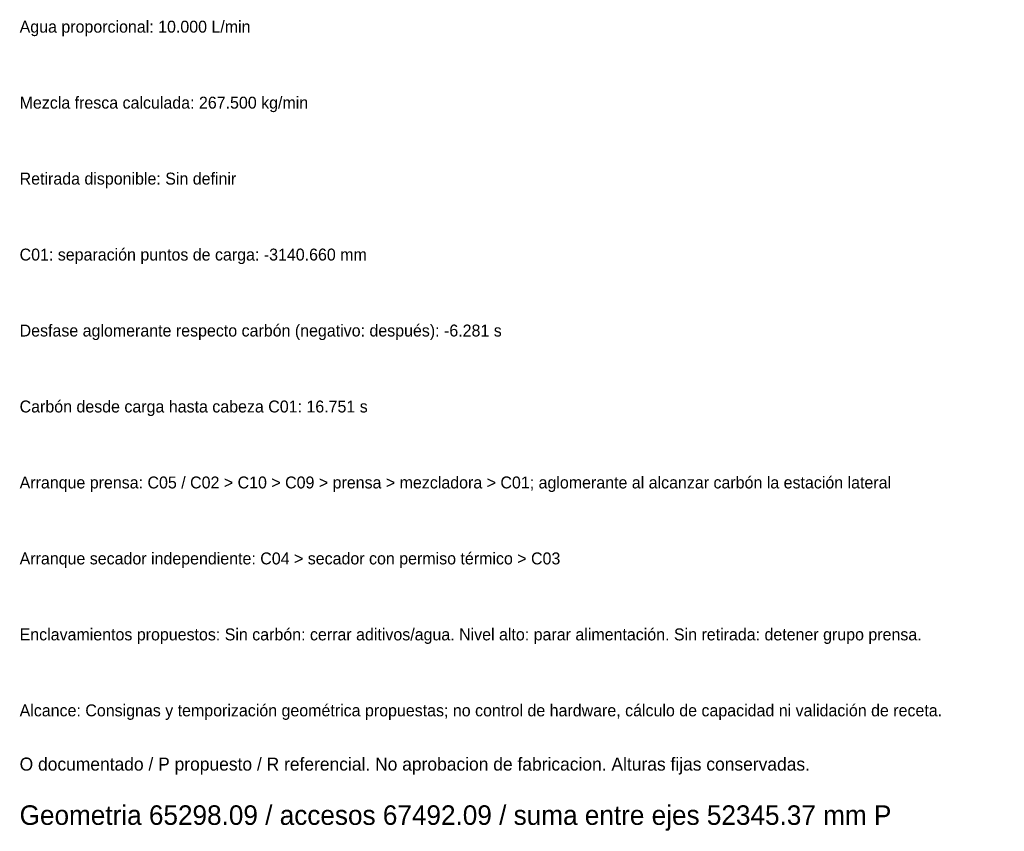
# Model space of a CAD drawing. Header units: millimetres. Extents: x -4738 to 65662, y -68080 to 6847.
# Tile 1 of 256: x 0 to 4534, y -68080 to -64340. Entities that reach past the tile are written whole.
import ezdxf

# ---------------------------------------------------------------- set-up
doc = ezdxf.new("R2010")
doc.units = ezdxf.units.MM
doc.layers.add('TEXTOS', color=4, linetype='Continuous', lineweight=0)

msp = doc.modelspace()

# ---------------------------------------------------------------- texts
at = {"layer": 'TEXTOS'}
for s, height, p in [('Agua proporcional: 10.000 L/min', 55, (0, -64400)), ('Mezcla fresca calculada: 267.500 kg/min', 55, (0, -64750)), ('Retirada disponible: Sin definir', 55, (0, -65100)), ('C01: separación puntos de carga: -3140.660 mm', 55, (0, -65450)), ('Desfase aglomerante respecto carbón (negativo: después): -6.281 s', 55, (0, -65800)), ('Carbón desde carga hasta cabeza C01: 16.751 s', 55, (0, -66150)), ('Arranque prensa: C05 / C02 > C10 > C09 > prensa > mezcladora > C01; aglomerante al alcanzar carbón la estación lateral', 55, (0, -66500)), ('Arranque secador independiente: C04 > secador con permiso térmico > C03', 55, (0, -66850)), ('Enclavamientos propuestos: Sin carbón: cerrar aditivos/agua. Nivel alto: parar alimentación. Sin retirada: detener grupo prensa.', 55, (0, -67200)), ('Alcance: Consignas y temporización geométrica propuestas; no control de hardware, cálculo de capacidad ni validación de receta.', 55, (0, -67550)), ('O documentado / P propuesto / R referencial. No aprobacion de fabricacion. Alturas fijas conservadas.', 60, (0, -67800)), ('Geometria 65298.09 / accesos 67492.09 / suma entre ejes 52345.37 mm P', 90, (0, -68050))]:
    msp.add_text(s, height=height, dxfattribs=at).set_placement(p)

doc.saveas('drawing.dxf')
